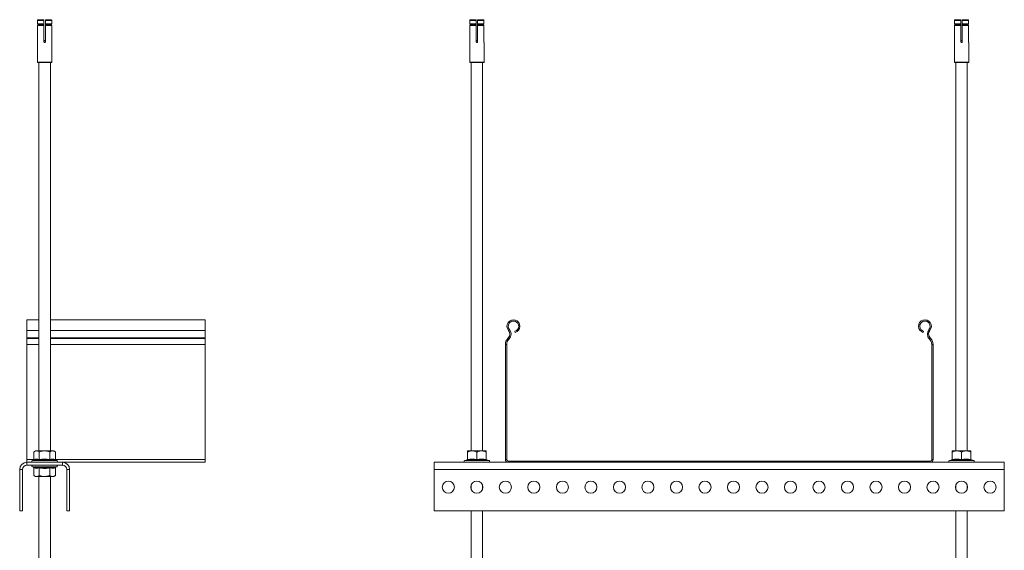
# Model space of a CAD drawing. Header units: millimetres. Extents: x 340 to 1157, y -232 to 1361.
# Tile 7 of 7: x 466 to 1157, y 988 to 1361. Entities that reach past the tile are written whole.
import ezdxf

# ---------------------------------------------------------------- set-up
doc = ezdxf.new("R2010")
doc.units = ezdxf.units.MM

msp = doc.modelspace()

# ---------------------------------------------------------------- linework, layer by layer
at = {"color": 7, "linetype": 'Continuous', "lineweight": 15}
for p, q in [((483.48, 1360.14), (479.01, 1360.14)), ((479.01, 1360.14), (479.01, 1357.73)), ((479.01, 1357.73), (483.48, 1357.73)), ((479.01, 1356.55), (479.01, 1345.14)), ((483.48, 1356.55), (479.01, 1356.55)), ((483.48, 1357.63), (479.09, 1357.63)), ((479.09, 1356.64), (483.48, 1356.64)), ((479.28, 1357.39), (483.48, 1357.39)), ((479.28, 1356.89), (479.28, 1357.39)), ((479.28, 1356.89), (483.48, 1356.89)), ((479.51, 1360.64), (483.48, 1360.64)), ((483.48, 1357.73), (483.48, 1360.14)), ((483.48, 1357.39), (483.48, 1356.89)), ((483.48, 1345.14), (483.48, 1356.55)), ((484.48, 1360.64), (488.45, 1360.64)), ((488.96, 1360.14), (484.48, 1360.14)), ((484.48, 1360.14), (484.48, 1357.73)), ((484.48, 1357.73), (488.96, 1357.73)), ((488.88, 1357.63), (484.48, 1357.63)), ((484.48, 1357.39), (488.68, 1357.39)), ((484.48, 1356.89), (484.48, 1357.39)), ((484.48, 1356.89), (488.68, 1356.89)), ((484.48, 1356.64), (488.88, 1356.64)), ((488.96, 1356.55), (484.48, 1356.55)), ((484.48, 1356.55), (484.48, 1345.14)), ((488.68, 1357.39), (488.68, 1356.89)), ((488.96, 1357.73), (488.96, 1360.14)), ((488.96, 1345.14), (488.96, 1356.55)), ((786.7, 1360.14), (782.22, 1360.14)), ((782.22, 1360.14), (782.22, 1357.73)), ((782.22, 1357.73), (786.7, 1357.73)), ((782.22, 1356.55), (782.22, 1345.14)), ((786.7, 1356.55), (782.22, 1356.55)), ((786.7, 1357.63), (782.3, 1357.63)), ((782.3, 1356.64), (786.7, 1356.64)), ((782.5, 1357.39), (786.7, 1357.39)), ((782.5, 1356.89), (782.5, 1357.39)), ((782.5, 1356.89), (786.7, 1356.89)), ((782.73, 1360.64), (786.7, 1360.64)), ((786.7, 1357.73), (786.7, 1360.14)), ((786.7, 1357.39), (786.7, 1356.89)), ((786.7, 1345.14), (786.7, 1356.55)), ((787.7, 1360.64), (791.67, 1360.64)), ((792.17, 1360.14), (787.7, 1360.14)), ((787.7, 1360.14), (787.7, 1357.73)), ((787.7, 1357.73), (792.17, 1357.73)), ((792.09, 1357.63), (787.7, 1357.63)), ((787.7, 1357.39), (791.9, 1357.39)), ((787.7, 1356.89), (787.7, 1357.39)), ((787.7, 1356.89), (791.9, 1356.89)), ((787.7, 1356.64), (792.09, 1356.64)), ((792.17, 1356.55), (787.7, 1356.55)), ((787.7, 1356.55), (787.7, 1345.14)), ((791.9, 1357.39), (791.9, 1356.89)), ((792.17, 1357.73), (792.17, 1360.14)), ((792.17, 1345.14), (792.17, 1356.55)), ((1126.7, 1360.14), (1122.22, 1360.14)), ((1122.22, 1360.14), (1122.22, 1357.73)), ((1122.22, 1357.73), (1126.7, 1357.73)), ((1122.22, 1356.55), (1122.22, 1345.14)), ((1126.7, 1356.55), (1122.22, 1356.55)), ((1126.7, 1357.63), (1122.3, 1357.63)), ((1122.3, 1356.64), (1126.7, 1356.64)), ((1122.5, 1357.39), (1126.7, 1357.39)), ((1122.5, 1356.89), (1122.5, 1357.39)), ((1122.5, 1356.89), (1126.7, 1356.89)), ((1122.73, 1360.64), (1126.7, 1360.64)), ((1126.7, 1357.73), (1126.7, 1360.14)), ((1126.7, 1357.39), (1126.7, 1356.89)), ((1126.7, 1345.14), (1126.7, 1356.55)), ((1127.7, 1360.64), (1131.67, 1360.64)), ((1132.17, 1360.14), (1127.7, 1360.14)), ((1127.7, 1360.14), (1127.7, 1357.73)), ((1127.7, 1357.73), (1132.17, 1357.73)), ((1132.09, 1357.63), (1127.7, 1357.63)), ((1127.7, 1357.39), (1131.9, 1357.39)), ((1127.7, 1356.89), (1127.7, 1357.39)), ((1127.7, 1356.89), (1131.9, 1356.89)), ((1127.7, 1356.64), (1132.09, 1356.64)), ((1132.17, 1356.55), (1127.7, 1356.55)), ((1127.7, 1356.55), (1127.7, 1345.14)), ((1131.9, 1357.39), (1131.9, 1356.89)), ((1132.17, 1357.73), (1132.17, 1360.14)), ((1132.17, 1345.14), (1132.17, 1356.55)), ((478.98, 1344.64), (478.98, 1330.74)), ((483.48, 1346.14), (484.48, 1346.14)), ((488.98, 1330.74), (488.98, 1344.64)), ((782.2, 1344.64), (782.2, 1330.74)), ((786.7, 1346.14), (787.7, 1346.14)), ((792.2, 1330.74), (792.2, 1344.64)), ((1122.2, 1344.64), (1122.2, 1330.74)), ((1126.7, 1346.14), (1127.7, 1346.14)), ((1132.2, 1330.74), (1132.2, 1344.64)), ((483.98, 1330.64), (479.08, 1330.64)), ((479.98, 1330.64), (479.98, 1058.14)), ((488.88, 1330.64), (483.98, 1330.64)), ((487.98, 1058.14), (487.98, 1330.64)), ((792.1, 1330.64), (782.3, 1330.64)), ((783.2, 1330.64), (783.2, 1058.14)), ((791.2, 1058.14), (791.2, 1330.64)), ((1132.1, 1330.64), (1122.3, 1330.64)), ((1123.2, 1330.64), (1123.2, 1058.14)), ((1131.2, 1058.14), (1131.2, 1330.64)), ((479.98, 1150.14), (471.48, 1150.14)), ((471.48, 1142.68), (471.48, 1150.14)), ((596.48, 1150.14), (487.98, 1150.14)), ((596.48, 1142.68), (596.48, 1150.14)), ((471.48, 1137.37), (471.48, 1142.68)), ((596.48, 1137.37), (596.48, 1142.68)), ((809.37, 1142.68), (810.06, 1143.26)), ((814.05, 1141.19), (813.82, 1142.06)), ((1100.58, 1142.06), (1100.34, 1141.19)), ((1105.02, 1142.68), (1104.33, 1143.26)), ((471.48, 1137.01), (471.48, 1137.37)), ((471.48, 1132.88), (471.48, 1137.01)), ((471.48, 1052.04), (471.48, 1132.88)), ((596.48, 1137.01), (596.48, 1137.37)), ((596.48, 1132.88), (596.48, 1137.01)), ((596.48, 1052.04), (596.48, 1132.88)), ((808.1, 1132.88), (807.2, 1132.88)), ((807.2, 1132.88), (807.2, 1052.04)), ((808.1, 1132.88), (808.1, 1052.04)), ((809.19, 1137.37), (808.85, 1137.01)), ((808.85, 1137.01), (809.5, 1136.39)), ((809.84, 1136.75), (809.19, 1137.37)), ((809.84, 1136.75), (809.5, 1136.39)), ((1105.2, 1137.37), (1104.55, 1136.75)), ((1104.89, 1136.39), (1104.55, 1136.75)), ((1104.89, 1136.39), (1105.55, 1137.01)), ((1105.55, 1137.01), (1105.2, 1137.37)), ((1107.2, 1132.88), (1106.3, 1132.88)), ((1106.3, 1052.04), (1106.3, 1132.88)), ((1107.2, 1052.04), (1107.2, 1132.88)), ((477.48, 1058.14), (476.48, 1057.34)), ((476.48, 1052.07), (476.48, 1057.34)), ((478.35, 1058.14), (477.48, 1058.14)), ((483.98, 1058.14), (478.35, 1058.14)), ((480.23, 1052.07), (480.23, 1057.34)), ((483.98, 1058.14), (489.61, 1058.14)), ((487.73, 1052.07), (487.73, 1057.34)), ((490.48, 1058.14), (489.61, 1058.14)), ((491.49, 1057.34), (490.48, 1058.14)), ((491.49, 1052.07), (491.49, 1057.34)), ((783.95, 1058.14), (780.7, 1058.14)), ((780.7, 1052.07), (780.7, 1057.34)), ((790.45, 1058.14), (783.95, 1058.14)), ((787.2, 1052.07), (787.2, 1057.34)), ((793.7, 1058.14), (790.45, 1058.14)), ((793.7, 1052.07), (793.7, 1057.34)), ((1123.95, 1058.14), (1120.7, 1058.14)), ((1120.7, 1052.07), (1120.7, 1057.34)), ((1130.45, 1058.14), (1123.95, 1058.14)), ((1127.2, 1052.07), (1127.2, 1057.34)), ((1133.7, 1058.14), (1130.45, 1058.14)), ((1133.7, 1052.07), (1133.7, 1057.34)), ((471.48, 1050.14), (471.48, 1052.04)), ((471.48, 1050.14), (471.48, 1048.14)), ((496.48, 1050.14), (471.48, 1050.14)), ((476.09, 1051.57), (475.44, 1051.34)), ((492.52, 1051.34), (491.88, 1051.57)), ((596.48, 1050.14), (496.48, 1050.14)), ((496.48, 1048.14), (496.48, 1050.14)), ((596.48, 1050.14), (596.48, 1052.04)), ((1157.2, 1050.14), (757.2, 1050.14)), ((757.2, 1050.14), (757.2, 1045.14)), ((780.36, 1051.96), (778.65, 1051.34)), ((794.02, 1051.9), (794.02, 1051.92)), ((795.74, 1051.34), (794.04, 1051.96)), ((807.2, 1052.04), (808.1, 1052.04)), ((809.1, 1051.04), (809.1, 1050.14)), ((809.1, 1051.04), (1105.3, 1051.04)), ((809.1, 1050.14), (1105.3, 1050.14)), ((1105.3, 1050.14), (1105.3, 1051.04)), ((1106.3, 1052.04), (1107.2, 1052.04)), ((1120.36, 1051.96), (1118.65, 1051.34)), ((1134.02, 1051.9), (1134.02, 1051.92)), ((1135.74, 1051.34), (1134.04, 1051.96)), ((1157.2, 1050.14), (1157.2, 1045.14)), ((466.48, 1045.14), (466.48, 1016.14)), ((468.48, 1045.14), (466.48, 1045.14)), ((468.48, 1045.14), (468.48, 1016.14)), ((496.48, 1048.14), (471.48, 1048.14)), ((475.44, 1046.94), (476.09, 1046.7)), ((476.48, 1046.2), (476.48, 1040.94)), ((480.23, 1046.2), (480.23, 1040.94)), ((487.73, 1046.2), (487.73, 1040.94)), ((491.49, 1046.2), (491.49, 1040.94)), ((491.88, 1046.7), (492.52, 1046.94)), ((501.48, 1045.14), (499.48, 1045.14)), ((499.48, 1016.14), (499.48, 1045.14)), ((501.48, 1016.14), (501.48, 1045.14)), ((1157.2, 1045.14), (757.2, 1045.14)), ((757.2, 1045.14), (757.2, 1016.14)), ((1157.2, 1045.14), (1157.2, 1016.14)), ((476.48, 1040.94), (477.48, 1040.14)), ((477.48, 1040.14), (478.35, 1040.14)), ((483.98, 1040.14), (478.35, 1040.14)), ((479.98, 1040.14), (479.98, 658.14)), ((483.98, 1040.14), (489.61, 1040.14)), ((487.98, 658.14), (487.98, 1040.14)), ((489.61, 1040.14), (490.48, 1040.14)), ((490.48, 1040.14), (491.49, 1040.94)), ((783.2, 1034.07), (783.2, 1031.2)), ((791.2, 1031.2), (791.2, 1034.07)), ((1123.2, 1034.07), (1123.2, 1031.2)), ((1131.2, 1031.2), (1131.2, 1034.07)), ((468.48, 1016.14), (466.48, 1016.14)), ((501.48, 1016.14), (499.48, 1016.14)), ((1157.2, 1016.14), (757.2, 1016.14)), ((783.2, 1016.14), (783.2, 658.14)), ((791.2, 658.14), (791.2, 1016.14)), ((1123.2, 1016.14), (1123.2, 658.14)), ((1131.2, 658.14), (1131.2, 1016.14))]:
    msp.add_line(p, q, dxfattribs=at)
at = {"color": 8, "linetype": 'Continuous', "lineweight": 15}
for p, q in [((484.48, 1345.92), (483.48, 1345.92)), ((787.7, 1345.92), (786.7, 1345.92)), ((1127.7, 1345.92), (1126.7, 1345.92)), ((478.98, 1330.74), (483.98, 1330.74)), ((483.98, 1330.74), (488.98, 1330.74)), ((782.2, 1330.74), (792.2, 1330.74)), ((1122.2, 1330.74), (1132.2, 1330.74)), ((479.98, 1142.68), (471.48, 1142.68)), ((596.48, 1142.68), (487.98, 1142.68)), ((479.98, 1137.37), (471.48, 1137.37)), ((479.98, 1137.01), (471.48, 1137.01)), ((479.98, 1132.88), (471.48, 1132.88)), ((596.48, 1137.37), (487.98, 1137.37)), ((596.48, 1137.01), (487.98, 1137.01)), ((596.48, 1132.88), (487.98, 1132.88)), ((476.47, 1052.04), (471.48, 1052.04)), ((475.44, 1051.34), (483.98, 1051.34)), ((483.98, 1051.34), (492.52, 1051.34)), ((596.48, 1052.04), (491.49, 1052.04)), ((778.65, 1051.34), (795.74, 1051.34)), ((1118.65, 1051.34), (1135.74, 1051.34)), ((483.98, 1046.94), (475.44, 1046.94)), ((492.52, 1046.94), (483.98, 1046.94))]:
    msp.add_line(p, q, dxfattribs=at)
at = {"color": 7, "linetype": 'Continuous', "lineweight": 15}
for centre in [(767.2, 1032.64), (787.2, 1032.64), (807.2, 1032.64), (827.2, 1032.64), (847.2, 1032.64), (867.2, 1032.64), (887.2, 1032.64), (907.2, 1032.64), (927.2, 1032.64), (947.2, 1032.64), (967.2, 1032.64), (987.2, 1032.64), (1007.2, 1032.64), (1027.2, 1032.64), (1047.2, 1032.64), (1067.2, 1032.64), (1087.2, 1032.64), (1107.2, 1032.64), (1127.2, 1032.64), (1147.2, 1032.64)]:
    msp.add_circle(centre, 4.25, dxfattribs=at)
for centre, radius, start, end in [((479.08, 1330.74), 0.1, 180, 270), ((488.88, 1330.74), 0.1, 270, 0), ((782.3, 1330.74), 0.1, 180, 270), ((792.1, 1330.74), 0.1, 270, 0), ((1122.3, 1330.74), 0.1, 180, 270), ((1132.1, 1330.74), 0.1, 270, 0), ((812.87, 1145.59), 4.55, 285, 219.68246), ((812.87, 1145.59), 3.65, 285, 219.68246), ((1101.52, 1145.59), 4.55, 320.31754, 255), ((1101.52, 1145.59), 3.65, 320.31754, 255), ((806.29, 1140.13), 4, 316.4642, 39.68246), ((806.29, 1140.13), 4.9, 316.4642, 39.68246), ((1108.1, 1140.13), 4.9, 140.31754, 223.5358), ((1108.1, 1140.13), 4, 140.31754, 223.5358), ((813.2, 1132.88), 6, 136.4642, 180), ((813.2, 1132.88), 5.1, 136.4642, 180), ((1101.2, 1132.88), 5.1, 0, 43.5358), ((1101.2, 1132.88), 6, 0, 43.5358), ((471.48, 1045.14), 5, 90, 180), ((475.65, 1050.76), 0.619, 110, 270), ((492.31, 1050.76), 0.619, 270, 70), ((496.48, 1045.14), 5, 0, 90), ((778.87, 1050.76), 0.619, 110, 270), ((780.22, 1052.41), 0.48, 287.66886, 353.34124), ((794.18, 1052.41), 0.48, 186.63142, 252.89806), ((795.53, 1050.76), 0.619, 270, 70), ((809.1, 1052.04), 1.9, 180, 270), ((809.1, 1052.04), 1, 180, 270), ((1105.3, 1052.04), 1, 270, 0), ((1105.3, 1052.04), 1.9, 270, 0), ((1118.87, 1050.76), 0.619, 110, 270), ((1120.22, 1052.41), 0.48, 287.66886, 353.34124), ((1134.18, 1052.41), 0.48, 186.6287, 252.91078), ((1135.53, 1050.76), 0.619, 270, 70), ((471.48, 1045.14), 3, 90, 180), ((475.65, 1047.52), 0.619, 90, 250), ((492.31, 1047.52), 0.619, 290, 90), ((496.48, 1045.14), 3, 0, 90)]:
    msp.add_arc(centre, radius, start, end, dxfattribs=at)
for points, knots in [([(479.01, 1360.14), (479.01, 1360.19), (479.02, 1360.31), (479.11, 1360.45), (479.24, 1360.57), (479.38, 1360.63), (479.47, 1360.64), (479.51, 1360.64)], [0, 0, 0, 0, 0.213192, 0.426507, 0.640191, 0.854939, 1, 1, 1, 1]), ([(479.09, 1357.63), (479.08, 1357.64), (479.05, 1357.64), (479.03, 1357.67), (479.01, 1357.7), (479.01, 1357.72), (479.01, 1357.73)], [0, 0, 0, 0, 0.250296, 0.500575, 0.749841, 1, 1, 1, 1]), ([(479.01, 1356.55), (479.01, 1356.56), (479.01, 1356.58), (479.03, 1356.61), (479.05, 1356.63), (479.07, 1356.64), (479.09, 1356.64)], [0, 0, 0, 0, 0.247433, 0.494994, 0.742866, 1, 1, 1, 1]), ([(479.28, 1357.39), (479.28, 1357.41), (479.28, 1357.45), (479.26, 1357.51), (479.21, 1357.57), (479.15, 1357.61), (479.1, 1357.63), (479.09, 1357.63)], [0, 0, 0, 0, 0.1794443, 0.3319959, 0.5805313, 0.8290021, 1, 1, 1, 1]), ([(479.09, 1356.64), (479.09, 1356.64), (479.12, 1356.65), (479.17, 1356.67), (479.23, 1356.72), (479.27, 1356.79), (479.28, 1356.84), (479.28, 1356.88), (479.28, 1356.89)], [0, 0, 0, 0, 0.009835, 0.260552, 0.510794, 0.66835, 0.915444, 1, 1, 1, 1]), ([(483.48, 1360.64), (483.48, 1360.63), (483.48, 1360.62), (483.48, 1360.53), (483.48, 1360.41), (483.48, 1360.27), (483.48, 1360.17), (483.48, 1360.14)], [0, 0, 0, 0, 0.216269, 0.432555, 0.648145, 0.862524, 1, 1, 1, 1]), ([(483.48, 1357.73), (483.48, 1357.72), (483.48, 1357.7), (483.48, 1357.67), (483.48, 1357.64), (483.48, 1357.64), (483.48, 1357.63)], [0, 0, 0, 0, 0.247384, 0.494933, 0.74325, 1, 1, 1, 1]), ([(483.48, 1357.63), (483.48, 1357.63), (483.48, 1357.63), (483.48, 1357.6), (483.48, 1357.55), (483.48, 1357.49), (483.48, 1357.43), (483.48, 1357.4), (483.48, 1357.39)], [0, 0, 0, 0, 0.009921, 0.260636, 0.510928, 0.668333, 0.915449, 1, 1, 1, 1]), ([(483.48, 1356.89), (483.48, 1356.87), (483.48, 1356.83), (483.48, 1356.77), (483.48, 1356.71), (483.48, 1356.66), (483.48, 1356.65), (483.48, 1356.64)], [0, 0, 0, 0, 0.179424, 0.331998, 0.58047, 0.828928, 1, 1, 1, 1]), ([(483.48, 1356.64), (483.48, 1356.64), (483.48, 1356.63), (483.48, 1356.61), (483.48, 1356.58), (483.48, 1356.56), (483.48, 1356.55)], [0, 0, 0, 0, 0.250125, 0.500437, 0.749845, 1, 1, 1, 1]), ([(484.48, 1360.14), (484.48, 1360.19), (484.48, 1360.31), (484.48, 1360.45), (484.48, 1360.57), (484.48, 1360.63), (484.48, 1360.64), (484.48, 1360.64)], [0, 0, 0, 0, 0.213173, 0.426475, 0.640174, 0.85491, 1, 1, 1, 1]), ([(484.48, 1357.63), (484.48, 1357.64), (484.48, 1357.64), (484.48, 1357.67), (484.48, 1357.7), (484.48, 1357.72), (484.48, 1357.73)], [0, 0, 0, 0, 0.250125, 0.500437, 0.749845, 1, 1, 1, 1]), ([(484.48, 1357.39), (484.48, 1357.41), (484.48, 1357.45), (484.48, 1357.51), (484.48, 1357.57), (484.48, 1357.61), (484.48, 1357.63), (484.48, 1357.63)], [0, 0, 0, 0, 0.179424, 0.331998, 0.58047, 0.828928, 1, 1, 1, 1]), ([(484.48, 1356.64), (484.48, 1356.64), (484.48, 1356.65), (484.48, 1356.67), (484.48, 1356.72), (484.48, 1356.79), (484.48, 1356.84), (484.48, 1356.88), (484.48, 1356.89)], [0, 0, 0, 0, 0.009921, 0.260628, 0.510794, 0.668343, 0.915452, 1, 1, 1, 1]), ([(484.48, 1356.55), (484.48, 1356.56), (484.48, 1356.58), (484.48, 1356.61), (484.48, 1356.63), (484.48, 1356.64), (484.48, 1356.64)], [0, 0, 0, 0, 0.247415, 0.494995, 0.743051, 1, 1, 1, 1]), ([(488.45, 1360.64), (488.51, 1360.63), (488.62, 1360.62), (488.78, 1360.53), (488.89, 1360.41), (488.95, 1360.27), (488.95, 1360.17), (488.96, 1360.14)], [0, 0, 0, 0, 0.216274, 0.432531, 0.648152, 0.862521, 1, 1, 1, 1]), ([(488.88, 1357.63), (488.87, 1357.63), (488.85, 1357.62), (488.8, 1357.6), (488.74, 1357.56), (488.7, 1357.48), (488.68, 1357.42), (488.68, 1357.39), (488.68, 1357.39)], [0, 0, 0, 0, 0.055865, 0.214565, 0.463532, 0.712596, 0.960687, 1, 1, 1, 1]), ([(488.68, 1356.89), (488.68, 1356.87), (488.68, 1356.83), (488.71, 1356.76), (488.76, 1356.7), (488.81, 1356.66), (488.85, 1356.65), (488.88, 1356.64)], [0, 0, 0, 0, 0.138015, 0.384805, 0.632011, 0.785942, 1, 1, 1, 1]), ([(488.96, 1357.73), (488.96, 1357.72), (488.95, 1357.7), (488.94, 1357.67), (488.91, 1357.64), (488.89, 1357.64), (488.88, 1357.63)], [0, 0, 0, 0, 0.247374, 0.494913, 0.743056, 1, 1, 1, 1]), ([(488.88, 1356.64), (488.89, 1356.64), (488.91, 1356.63), (488.94, 1356.61), (488.95, 1356.58), (488.96, 1356.56), (488.96, 1356.55)], [0, 0, 0, 0, 0.250143, 0.500472, 0.74979, 1, 1, 1, 1]), ([(782.22, 1360.14), (782.23, 1360.19), (782.24, 1360.31), (782.33, 1360.45), (782.45, 1360.57), (782.59, 1360.63), (782.69, 1360.64), (782.73, 1360.64)], [0, 0, 0, 0, 0.213198, 0.426512, 0.640224, 0.854901, 1, 1, 1, 1]), ([(782.3, 1357.63), (782.29, 1357.64), (782.27, 1357.64), (782.24, 1357.67), (782.23, 1357.7), (782.22, 1357.72), (782.22, 1357.73)], [0, 0, 0, 0, 0.250077, 0.500673, 0.749818, 1, 1, 1, 1]), ([(782.22, 1356.55), (782.22, 1356.56), (782.23, 1356.58), (782.24, 1356.61), (782.27, 1356.63), (782.29, 1356.64), (782.3, 1356.64)], [0, 0, 0, 0, 0.247451, 0.494994, 0.742682, 1, 1, 1, 1]), ([(782.5, 1357.39), (782.5, 1357.4), (782.5, 1357.45), (782.47, 1357.51), (782.42, 1357.57), (782.36, 1357.61), (782.32, 1357.62), (782.3, 1357.63)], [0, 0, 0, 0, 0.138038, 0.384659, 0.631892, 0.786084, 1, 1, 1, 1]), ([(782.3, 1356.64), (782.31, 1356.64), (782.33, 1356.65), (782.38, 1356.67), (782.44, 1356.72), (782.48, 1356.79), (782.5, 1356.85), (782.5, 1356.88), (782.5, 1356.89)], [0, 0, 0, 0, 0.055866, 0.214408, 0.463519, 0.712589, 0.960686, 1, 1, 1, 1]), ([(786.7, 1360.64), (786.7, 1360.63), (786.7, 1360.62), (786.7, 1360.53), (786.7, 1360.41), (786.7, 1360.27), (786.7, 1360.17), (786.7, 1360.14)], [0, 0, 0, 0, 0.216238, 0.432529, 0.64815, 0.86252, 1, 1, 1, 1]), ([(786.7, 1357.73), (786.7, 1357.72), (786.7, 1357.7), (786.7, 1357.67), (786.7, 1357.64), (786.7, 1357.64), (786.7, 1357.63)], [0, 0, 0, 0, 0.247402, 0.494932, 0.743066, 1, 1, 1, 1]), ([(786.7, 1357.63), (786.7, 1357.63), (786.7, 1357.63), (786.7, 1357.6), (786.7, 1357.55), (786.7, 1357.49), (786.7, 1357.43), (786.7, 1357.4), (786.7, 1357.39)], [0, 0, 0, 0, 0.0098353, 0.2605605, 0.5109278, 0.6683392, 0.9154411, 1, 1, 1, 1]), ([(786.7, 1356.89), (786.7, 1356.87), (786.7, 1356.83), (786.7, 1356.77), (786.7, 1356.71), (786.7, 1356.66), (786.7, 1356.65), (786.7, 1356.64)], [0, 0, 0, 0, 0.1794443, 0.3319959, 0.5805313, 0.8290021, 1, 1, 1, 1]), ([(786.7, 1356.64), (786.7, 1356.64), (786.7, 1356.63), (786.7, 1356.61), (786.7, 1356.58), (786.7, 1356.56), (786.7, 1356.55)], [0, 0, 0, 0, 0.250296, 0.500575, 0.749841, 1, 1, 1, 1]), ([(787.7, 1360.14), (787.7, 1360.19), (787.7, 1360.31), (787.7, 1360.45), (787.7, 1360.57), (787.7, 1360.63), (787.7, 1360.64), (787.7, 1360.64)], [0, 0, 0, 0, 0.213192, 0.426507, 0.640191, 0.854939, 1, 1, 1, 1]), ([(787.7, 1357.63), (787.7, 1357.64), (787.7, 1357.64), (787.7, 1357.67), (787.7, 1357.7), (787.7, 1357.72), (787.7, 1357.73)], [0, 0, 0, 0, 0.250296, 0.500575, 0.749841, 1, 1, 1, 1]), ([(787.7, 1357.39), (787.7, 1357.41), (787.7, 1357.45), (787.7, 1357.51), (787.7, 1357.57), (787.7, 1357.61), (787.7, 1357.63), (787.7, 1357.63)], [0, 0, 0, 0, 0.1794443, 0.3319959, 0.5805313, 0.8290021, 1, 1, 1, 1]), ([(787.7, 1356.64), (787.7, 1356.64), (787.7, 1356.65), (787.7, 1356.67), (787.7, 1356.72), (787.7, 1356.79), (787.7, 1356.84), (787.7, 1356.88), (787.7, 1356.89)], [0, 0, 0, 0, 0.009835, 0.260552, 0.510794, 0.66835, 0.915444, 1, 1, 1, 1]), ([(787.7, 1356.55), (787.7, 1356.56), (787.7, 1356.58), (787.7, 1356.61), (787.7, 1356.63), (787.7, 1356.64), (787.7, 1356.64)], [0, 0, 0, 0, 0.247433, 0.494994, 0.742866, 1, 1, 1, 1]), ([(791.67, 1360.64), (791.73, 1360.63), (791.84, 1360.62), (791.99, 1360.53), (792.1, 1360.41), (792.16, 1360.27), (792.17, 1360.17), (792.17, 1360.14)], [0, 0, 0, 0, 0.216269, 0.432555, 0.648145, 0.862524, 1, 1, 1, 1]), ([(792.09, 1357.63), (792.09, 1357.63), (792.06, 1357.63), (792.01, 1357.6), (791.95, 1357.55), (791.91, 1357.49), (791.9, 1357.43), (791.9, 1357.4), (791.9, 1357.39)], [0, 0, 0, 0, 0.00975, 0.260485, 0.510928, 0.668345, 0.915433, 1, 1, 1, 1]), ([(791.9, 1356.89), (791.9, 1356.87), (791.9, 1356.83), (791.92, 1356.77), (791.97, 1356.71), (792.03, 1356.66), (792.07, 1356.65), (792.09, 1356.64)], [0, 0, 0, 0, 0.179464, 0.331994, 0.580593, 0.829077, 1, 1, 1, 1]), ([(792.17, 1357.73), (792.17, 1357.72), (792.17, 1357.7), (792.15, 1357.67), (792.13, 1357.64), (792.1, 1357.64), (792.09, 1357.63)], [0, 0, 0, 0, 0.24742, 0.4949307, 0.7428814, 1, 1, 1, 1]), ([(792.09, 1356.64), (792.1, 1356.64), (792.13, 1356.63), (792.15, 1356.61), (792.17, 1356.58), (792.17, 1356.56), (792.17, 1356.55)], [0, 0, 0, 0, 0.250077, 0.500673, 0.749818, 1, 1, 1, 1]), ([(1122.22, 1360.14), (1122.23, 1360.19), (1122.24, 1360.31), (1122.32, 1360.45), (1122.45, 1360.57), (1122.59, 1360.63), (1122.69, 1360.64), (1122.73, 1360.64)], [0, 0, 0, 0, 0.213189, 0.426507, 0.640223, 0.854974, 1, 1, 1, 1]), ([(1122.3, 1357.63), (1122.29, 1357.64), (1122.27, 1357.64), (1122.24, 1357.67), (1122.23, 1357.7), (1122.22, 1357.72), (1122.22, 1357.73)], [0, 0, 0, 0, 0.250125, 0.500437, 0.749845, 1, 1, 1, 1]), ([(1122.22, 1356.55), (1122.22, 1356.56), (1122.23, 1356.58), (1122.24, 1356.61), (1122.27, 1356.63), (1122.29, 1356.64), (1122.3, 1356.64)], [0, 0, 0, 0, 0.247415, 0.494995, 0.743051, 1, 1, 1, 1]), ([(1122.5, 1357.39), (1122.5, 1357.4), (1122.5, 1357.45), (1122.47, 1357.51), (1122.42, 1357.57), (1122.36, 1357.61), (1122.32, 1357.62), (1122.3, 1357.63)], [0, 0, 0, 0, 0.138013, 0.384679, 0.631895, 0.785933, 1, 1, 1, 1]), ([(1122.3, 1356.64), (1122.31, 1356.64), (1122.33, 1356.65), (1122.38, 1356.67), (1122.44, 1356.72), (1122.48, 1356.79), (1122.5, 1356.85), (1122.5, 1356.88), (1122.5, 1356.89)], [0, 0, 0, 0, 0.055865, 0.214565, 0.463532, 0.712596, 0.960687, 1, 1, 1, 1]), ([(1126.7, 1360.64), (1126.7, 1360.63), (1126.7, 1360.62), (1126.7, 1360.53), (1126.7, 1360.41), (1126.7, 1360.27), (1126.7, 1360.17), (1126.7, 1360.14)], [0, 0, 0, 0, 0.216238, 0.432529, 0.64815, 0.86252, 1, 1, 1, 1]), ([(1126.7, 1357.73), (1126.7, 1357.72), (1126.7, 1357.7), (1126.7, 1357.67), (1126.7, 1357.64), (1126.7, 1357.64), (1126.7, 1357.63)], [0, 0, 0, 0, 0.247402, 0.494932, 0.743066, 1, 1, 1, 1]), ([(1126.7, 1357.63), (1126.7, 1357.63), (1126.7, 1357.63), (1126.7, 1357.6), (1126.7, 1357.55), (1126.7, 1357.49), (1126.7, 1357.43), (1126.7, 1357.4), (1126.7, 1357.39)], [0, 0, 0, 0, 0.0098353, 0.2605605, 0.5109278, 0.6683392, 0.9154411, 1, 1, 1, 1]), ([(1126.7, 1356.89), (1126.7, 1356.87), (1126.7, 1356.83), (1126.7, 1356.77), (1126.7, 1356.71), (1126.7, 1356.66), (1126.7, 1356.65), (1126.7, 1356.64)], [0, 0, 0, 0, 0.1794443, 0.3319959, 0.5805313, 0.8290021, 1, 1, 1, 1]), ([(1126.7, 1356.64), (1126.7, 1356.64), (1126.7, 1356.63), (1126.7, 1356.61), (1126.7, 1356.58), (1126.7, 1356.56), (1126.7, 1356.55)], [0, 0, 0, 0, 0.250296, 0.500575, 0.749841, 1, 1, 1, 1]), ([(1127.7, 1360.14), (1127.7, 1360.19), (1127.7, 1360.31), (1127.7, 1360.45), (1127.7, 1360.57), (1127.7, 1360.63), (1127.7, 1360.64), (1127.7, 1360.64)], [0, 0, 0, 0, 0.213192, 0.426507, 0.640191, 0.854939, 1, 1, 1, 1]), ([(1127.7, 1357.63), (1127.7, 1357.64), (1127.7, 1357.64), (1127.7, 1357.67), (1127.7, 1357.7), (1127.7, 1357.72), (1127.7, 1357.73)], [0, 0, 0, 0, 0.250296, 0.500575, 0.749841, 1, 1, 1, 1]), ([(1127.7, 1357.39), (1127.7, 1357.41), (1127.7, 1357.45), (1127.7, 1357.51), (1127.7, 1357.57), (1127.7, 1357.61), (1127.7, 1357.63), (1127.7, 1357.63)], [0, 0, 0, 0, 0.1794443, 0.3319959, 0.5805313, 0.8290021, 1, 1, 1, 1]), ([(1127.7, 1356.64), (1127.7, 1356.64), (1127.7, 1356.65), (1127.7, 1356.67), (1127.7, 1356.72), (1127.7, 1356.79), (1127.7, 1356.84), (1127.7, 1356.88), (1127.7, 1356.89)], [0, 0, 0, 0, 0.009835, 0.260552, 0.510794, 0.66835, 0.915444, 1, 1, 1, 1]), ([(1127.7, 1356.55), (1127.7, 1356.56), (1127.7, 1356.58), (1127.7, 1356.61), (1127.7, 1356.63), (1127.7, 1356.64), (1127.7, 1356.64)], [0, 0, 0, 0, 0.247433, 0.494994, 0.742866, 1, 1, 1, 1]), ([(1131.67, 1360.64), (1131.73, 1360.63), (1131.84, 1360.62), (1131.99, 1360.53), (1132.1, 1360.41), (1132.16, 1360.27), (1132.17, 1360.17), (1132.17, 1360.14)], [0, 0, 0, 0, 0.216269, 0.432555, 0.648145, 0.862524, 1, 1, 1, 1]), ([(1132.09, 1357.63), (1132.09, 1357.63), (1132.06, 1357.63), (1132.01, 1357.6), (1131.95, 1357.55), (1131.91, 1357.49), (1131.9, 1357.43), (1131.9, 1357.4), (1131.9, 1357.39)], [0, 0, 0, 0, 0.009921, 0.260636, 0.510928, 0.668333, 0.915449, 1, 1, 1, 1]), ([(1131.9, 1356.89), (1131.9, 1356.87), (1131.9, 1356.83), (1131.92, 1356.77), (1131.97, 1356.71), (1132.03, 1356.66), (1132.07, 1356.65), (1132.09, 1356.64)], [0, 0, 0, 0, 0.179424, 0.331998, 0.58047, 0.828928, 1, 1, 1, 1]), ([(1132.17, 1357.73), (1132.17, 1357.72), (1132.17, 1357.7), (1132.15, 1357.67), (1132.13, 1357.64), (1132.1, 1357.64), (1132.09, 1357.63)], [0, 0, 0, 0, 0.247384, 0.494933, 0.74325, 1, 1, 1, 1]), ([(1132.09, 1356.64), (1132.1, 1356.64), (1132.13, 1356.63), (1132.15, 1356.61), (1132.17, 1356.58), (1132.17, 1356.56), (1132.17, 1356.55)], [0, 0, 0, 0, 0.250125, 0.500437, 0.749845, 1, 1, 1, 1]), ([(479.01, 1345.14), (479.01, 1345.1), (479.01, 1345.01), (479, 1344.87), (478.99, 1344.74), (478.98, 1344.65), (478.98, 1344.64), (478.98, 1344.64)], [0, 0, 0, 0, 0.144301, 0.357874, 0.572094, 0.787182, 1, 1, 1, 1]), ([(484.48, 1345.14), (484.48, 1345.08), (484.47, 1344.97), (484.38, 1344.82), (484.25, 1344.71), (484.1, 1344.64), (483.92, 1344.63), (483.76, 1344.68), (483.62, 1344.78), (483.52, 1344.92), (483.49, 1345.04), (483.48, 1345.12), (483.48, 1345.14)], [0, 0, 0, 0, 0.107015, 0.213988, 0.321313, 0.428885, 0.536063, 0.642873, 0.749864, 0.857348, 0.96482, 1, 1, 1, 1]), ([(488.98, 1344.64), (488.98, 1344.64), (488.98, 1344.64), (488.98, 1344.68), (488.97, 1344.78), (488.96, 1344.92), (488.96, 1345.04), (488.96, 1345.12), (488.96, 1345.14)], [0, 0, 0, 0, 0.072541, 0.2860385, 0.4999685, 0.7148029, 0.9296686, 1, 1, 1, 1]), ([(782.22, 1345.14), (782.22, 1345.08), (782.22, 1344.97), (782.21, 1344.82), (782.2, 1344.71), (782.2, 1344.64), (782.2, 1344.64), (782.2, 1344.64)], [0, 0, 0, 0, 0.214125, 0.428173, 0.642943, 0.858151, 1, 1, 1, 1]), ([(787.7, 1345.14), (787.69, 1345.1), (787.69, 1345.01), (787.63, 1344.87), (787.51, 1344.74), (787.36, 1344.66), (787.2, 1344.63), (787.03, 1344.66), (786.88, 1344.74), (786.77, 1344.87), (786.71, 1345.01), (786.7, 1345.1), (786.7, 1345.14)], [0, 0, 0, 0, 0.072149, 0.178934, 0.286067, 0.393576, 0.50091, 0.607795, 0.71462, 0.82193, 0.929479, 1, 1, 1, 1]), ([(792.17, 1345.14), (792.17, 1345.08), (792.17, 1344.97), (792.18, 1344.82), (792.19, 1344.71), (792.2, 1344.64), (792.2, 1344.63), (792.19, 1344.68), (792.18, 1344.78), (792.18, 1344.92), (792.17, 1345.04), (792.17, 1345.12), (792.17, 1345.14)], [0, 0, 0, 0, 0.1070146, 0.2139884, 0.3213108, 0.428885, 0.5360625, 0.6428731, 0.7498661, 0.8573482, 0.9648201, 1, 1, 1, 1]), ([(1122.22, 1345.14), (1122.22, 1345.08), (1122.22, 1344.97), (1122.21, 1344.82), (1122.2, 1344.71), (1122.2, 1344.64), (1122.2, 1344.64), (1122.2, 1344.64)], [0, 0, 0, 0, 0.214126, 0.428173, 0.642944, 0.858151, 1, 1, 1, 1]), ([(1127.7, 1345.14), (1127.69, 1345.1), (1127.69, 1345.01), (1127.63, 1344.87), (1127.51, 1344.74), (1127.36, 1344.66), (1127.2, 1344.63), (1127.03, 1344.66), (1126.88, 1344.74), (1126.77, 1344.87), (1126.71, 1345.01), (1126.7, 1345.1), (1126.7, 1345.14)], [0, 0, 0, 0, 0.07215, 0.178936, 0.286045, 0.393589, 0.500924, 0.607773, 0.714631, 0.821917, 0.929482, 1, 1, 1, 1]), ([(1132.17, 1345.14), (1132.17, 1345.08), (1132.17, 1344.97), (1132.18, 1344.82), (1132.19, 1344.71), (1132.2, 1344.64), (1132.2, 1344.63), (1132.19, 1344.68), (1132.18, 1344.78), (1132.18, 1344.92), (1132.17, 1345.04), (1132.17, 1345.12), (1132.17, 1345.14)], [0, 0, 0, 0, 0.107015, 0.213988, 0.321313, 0.428885, 0.536063, 0.642873, 0.749864, 0.857348, 0.96482, 1, 1, 1, 1]), ([(478.35, 1058.14), (477.86, 1058.04), (477.21, 1057.91), (476.61, 1057.44), (476.48, 1057.34)], [0, 0, 0, 0, 0.769007, 1, 1, 1, 1]), ([(480.23, 1057.34), (479.97, 1057.53), (479.43, 1057.91), (478.79, 1058.12), (478.43, 1058.13), (478.35, 1058.14)], [0, 0, 0, 0, 0.434796, 0.879843, 1, 1, 1, 1]), ([(480.23, 1057.34), (480.55, 1057.46), (481.75, 1057.92), (483.03, 1058.05), (483.98, 1058.14)], [0, 0, 0, 0, 0.2639, 1, 1, 1, 1]), ([(483.98, 1058.14), (484.15, 1058.13), (485.34, 1058.11), (486.61, 1057.78), (487.65, 1057.37), (487.73, 1057.34)], [0, 0, 0, 0, 0.127943, 0.927361, 1, 1, 1, 1]), ([(489.61, 1058.14), (489.12, 1058.04), (488.47, 1057.91), (487.87, 1057.44), (487.73, 1057.34)], [0, 0, 0, 0, 0.769004, 1, 1, 1, 1]), ([(491.49, 1057.34), (491.22, 1057.53), (490.69, 1057.91), (490.05, 1058.12), (489.69, 1058.13), (489.61, 1058.14)], [0, 0, 0, 0, 0.434796, 0.879856, 1, 1, 1, 1]), ([(783.95, 1058.14), (783.09, 1058.04), (781.98, 1057.91), (780.94, 1057.44), (780.7, 1057.34)], [0, 0, 0, 0, 0.769007, 1, 1, 1, 1]), ([(780.7, 1057.34), (780.7, 1057.46), (780.7, 1057.92), (780.7, 1058.05), (780.7, 1058.14)], [0, 0, 0, 0, 0.2639, 1, 1, 1, 1]), ([(787.2, 1057.34), (786.74, 1057.53), (785.82, 1057.91), (784.71, 1058.12), (784.08, 1058.13), (783.95, 1058.14)], [0, 0, 0, 0, 0.434793, 0.879839, 1, 1, 1, 1]), ([(790.45, 1058.14), (789.59, 1058.04), (788.48, 1057.91), (787.44, 1057.44), (787.2, 1057.34)], [0, 0, 0, 0, 0.769007, 1, 1, 1, 1]), ([(793.7, 1057.34), (793.24, 1057.53), (792.32, 1057.91), (791.21, 1058.12), (790.58, 1058.13), (790.45, 1058.14)], [0, 0, 0, 0, 0.434796, 0.879856, 1, 1, 1, 1]), ([(793.7, 1057.34), (793.7, 1057.46), (793.7, 1057.92), (793.7, 1058.05), (793.7, 1058.14)], [0, 0, 0, 0, 0.2639, 1, 1, 1, 1]), ([(1123.95, 1058.14), (1123.09, 1058.04), (1121.98, 1057.91), (1120.94, 1057.44), (1120.7, 1057.34)], [0, 0, 0, 0, 0.769007, 1, 1, 1, 1]), ([(1120.7, 1057.34), (1120.7, 1057.46), (1120.7, 1057.92), (1120.7, 1058.05), (1120.7, 1058.14)], [0, 0, 0, 0, 0.2639, 1, 1, 1, 1]), ([(1127.2, 1057.34), (1126.74, 1057.53), (1125.82, 1057.91), (1124.71, 1058.12), (1124.08, 1058.13), (1123.95, 1058.14)], [0, 0, 0, 0, 0.434785, 0.879851, 1, 1, 1, 1]), ([(1130.45, 1058.14), (1129.59, 1058.04), (1128.48, 1057.91), (1127.44, 1057.44), (1127.2, 1057.34)], [0, 0, 0, 0, 0.769007, 1, 1, 1, 1]), ([(1133.7, 1057.34), (1133.24, 1057.53), (1132.32, 1057.91), (1131.21, 1058.12), (1130.58, 1058.13), (1130.45, 1058.14)], [0, 0, 0, 0, 0.434796, 0.879843, 1, 1, 1, 1]), ([(1133.7, 1057.34), (1133.7, 1057.46), (1133.7, 1057.92), (1133.7, 1058.05), (1133.7, 1058.14)], [0, 0, 0, 0, 0.2639, 1, 1, 1, 1]), ([(476.48, 1052.07), (476.47, 1052.02), (476.46, 1051.91), (476.37, 1051.77), (476.25, 1051.65), (476.14, 1051.59), (476.09, 1051.57), (476.09, 1051.57)], [0, 0, 0, 0, 0.236157, 0.471357, 0.732388, 0.993146, 1, 1, 1, 1]), ([(480.03, 1051.57), (479.88, 1051.63), (479.1, 1051.9), (477.78, 1052.09), (476.61, 1051.73), (476.09, 1051.57)], [0, 0, 0, 0, 0.120961, 0.606823, 1, 1, 1, 1]), ([(476.48, 1052.07), (477.09, 1052.24), (478.34, 1052.59), (479.59, 1052.25), (480.23, 1052.07)], [0, 0, 0, 0, 0.4921708, 1, 1, 1, 1]), ([(480.23, 1052.07), (480.23, 1052.02), (480.22, 1051.91), (480.18, 1051.77), (480.12, 1051.65), (480.06, 1051.59), (480.03, 1051.57), (480.03, 1051.57)], [0, 0, 0, 0, 0.236172, 0.471363, 0.732397, 0.99312, 1, 1, 1, 1]), ([(487.93, 1051.57), (487.61, 1051.63), (486.03, 1051.9), (483.37, 1052.09), (481.06, 1051.73), (480.03, 1051.57)], [0, 0, 0, 0, 0.120964, 0.606826, 1, 1, 1, 1]), ([(480.23, 1052.07), (481.46, 1052.24), (483.96, 1052.59), (486.46, 1052.25), (487.73, 1052.07)], [0, 0, 0, 0, 0.492172, 1, 1, 1, 1]), ([(487.73, 1052.07), (488.35, 1052.24), (489.6, 1052.59), (490.85, 1052.25), (491.49, 1052.07)], [0, 0, 0, 0, 0.49217, 1, 1, 1, 1]), ([(487.73, 1052.07), (487.74, 1052.02), (487.74, 1051.91), (487.79, 1051.77), (487.85, 1051.65), (487.9, 1051.59), (487.93, 1051.57), (487.93, 1051.57)], [0, 0, 0, 0, 0.236173, 0.471377, 0.732396, 0.99314, 1, 1, 1, 1]), ([(491.88, 1051.57), (491.72, 1051.63), (490.92, 1051.9), (489.57, 1052.09), (488.44, 1051.73), (487.93, 1051.57)], [0, 0, 0, 0, 0.120965, 0.606829, 1, 1, 1, 1]), ([(491.88, 1051.57), (491.88, 1051.57), (491.82, 1051.59), (491.71, 1051.65), (491.59, 1051.77), (491.5, 1051.91), (491.49, 1052.02), (491.49, 1052.07)], [0, 0, 0, 0, 0.006855, 0.267581, 0.528651, 0.763837, 1, 1, 1, 1]), ([(780.36, 1051.57), (780.36, 1051.57), (780.41, 1051.59), (780.5, 1051.65), (780.61, 1051.77), (780.68, 1051.91), (780.69, 1052.02), (780.7, 1052.07)], [0, 0, 0, 0, 0.00688, 0.267592, 0.52867, 0.763852, 1, 1, 1, 1]), ([(787.2, 1051.57), (786.93, 1051.63), (785.56, 1051.9), (783.26, 1052.09), (781.26, 1051.73), (780.36, 1051.57)], [0, 0, 0, 0, 0.120965, 0.606822, 1, 1, 1, 1]), ([(780.7, 1052.07), (781.76, 1052.24), (783.93, 1052.59), (786.1, 1052.25), (787.2, 1052.07)], [0, 0, 0, 0, 0.4921708, 1, 1, 1, 1]), ([(787.2, 1052.07), (788.26, 1052.24), (790.43, 1052.59), (792.6, 1052.25), (793.7, 1052.07)], [0, 0, 0, 0, 0.4921708, 1, 1, 1, 1]), ([(787.2, 1052.07), (787.2, 1052.02), (787.2, 1051.91), (787.2, 1051.77), (787.2, 1051.65), (787.2, 1051.59), (787.2, 1051.57), (787.2, 1051.57)], [0, 0, 0, 0, 0.236157, 0.471357, 0.732388, 0.993146, 1, 1, 1, 1]), ([(794.04, 1051.57), (793.76, 1051.63), (792.38, 1051.9), (790.07, 1052.09), (788.08, 1051.73), (787.2, 1051.57)], [0, 0, 0, 0, 0.120967, 0.606823, 1, 1, 1, 1]), ([(793.7, 1052.07), (793.7, 1052.02), (793.71, 1051.91), (793.79, 1051.77), (793.89, 1051.65), (793.99, 1051.59), (794.03, 1051.57), (794.04, 1051.57)], [0, 0, 0, 0, 0.236148, 0.47133, 0.732408, 0.99312, 1, 1, 1, 1]), ([(1120.36, 1051.57), (1120.36, 1051.57), (1120.41, 1051.59), (1120.5, 1051.65), (1120.61, 1051.77), (1120.68, 1051.91), (1120.69, 1052.02), (1120.7, 1052.07)], [0, 0, 0, 0, 0.00688, 0.267603, 0.528637, 0.763828, 1, 1, 1, 1]), ([(1127.2, 1051.57), (1126.93, 1051.63), (1125.56, 1051.9), (1123.26, 1052.09), (1121.26, 1051.73), (1120.36, 1051.57)], [0, 0, 0, 0, 0.120965, 0.606826, 1, 1, 1, 1]), ([(1120.7, 1052.07), (1121.76, 1052.24), (1123.93, 1052.59), (1126.1, 1052.25), (1127.2, 1052.07)], [0, 0, 0, 0, 0.492174, 1, 1, 1, 1]), ([(1127.2, 1052.07), (1128.26, 1052.24), (1130.43, 1052.59), (1132.6, 1052.25), (1133.7, 1052.07)], [0, 0, 0, 0, 0.4921708, 1, 1, 1, 1]), ([(1127.2, 1052.07), (1127.2, 1052.02), (1127.2, 1051.91), (1127.2, 1051.77), (1127.2, 1051.65), (1127.2, 1051.59), (1127.2, 1051.57), (1127.2, 1051.57)], [0, 0, 0, 0, 0.236157, 0.471357, 0.732388, 0.993146, 1, 1, 1, 1]), ([(1134.04, 1051.57), (1133.76, 1051.63), (1132.38, 1051.9), (1130.07, 1052.09), (1128.08, 1051.73), (1127.2, 1051.57)], [0, 0, 0, 0, 0.120961, 0.606823, 1, 1, 1, 1]), ([(1133.7, 1052.07), (1133.7, 1052.02), (1133.71, 1051.91), (1133.79, 1051.77), (1133.89, 1051.65), (1133.99, 1051.59), (1134.03, 1051.57), (1134.04, 1051.57)], [0, 0, 0, 0, 0.236172, 0.471363, 0.732397, 0.99312, 1, 1, 1, 1]), ([(476.09, 1046.7), (476.25, 1046.65), (477.05, 1046.37), (478.39, 1046.19), (479.53, 1046.54), (480.03, 1046.7)], [0, 0, 0, 0, 0.120965, 0.606829, 1, 1, 1, 1]), ([(476.09, 1046.7), (476.09, 1046.7), (476.14, 1046.68), (476.25, 1046.62), (476.37, 1046.51), (476.46, 1046.36), (476.47, 1046.25), (476.48, 1046.2)], [0, 0, 0, 0, 0.006854, 0.267605, 0.528638, 0.763841, 1, 1, 1, 1]), ([(480.23, 1046.2), (479.61, 1046.03), (478.36, 1045.69), (477.11, 1046.03), (476.48, 1046.2)], [0, 0, 0, 0, 0.4921708, 1, 1, 1, 1]), ([(480.03, 1046.7), (480.35, 1046.65), (481.93, 1046.37), (484.6, 1046.19), (486.9, 1046.54), (487.93, 1046.7)], [0, 0, 0, 0, 0.120964, 0.606826, 1, 1, 1, 1]), ([(480.23, 1046.2), (480.23, 1046.25), (480.22, 1046.36), (480.18, 1046.51), (480.12, 1046.62), (480.06, 1046.68), (480.03, 1046.7), (480.03, 1046.7)], [0, 0, 0, 0, 0.236174, 0.471368, 0.732404, 0.99312, 1, 1, 1, 1]), ([(487.73, 1046.2), (486.5, 1046.03), (484, 1045.69), (481.5, 1046.03), (480.23, 1046.2)], [0, 0, 0, 0, 0.492168, 1, 1, 1, 1]), ([(487.73, 1046.2), (487.74, 1046.25), (487.74, 1046.36), (487.79, 1046.51), (487.85, 1046.62), (487.9, 1046.68), (487.93, 1046.7), (487.93, 1046.7)], [0, 0, 0, 0, 0.236176, 0.471382, 0.732404, 0.99314, 1, 1, 1, 1]), ([(491.49, 1046.2), (490.87, 1046.03), (489.62, 1045.69), (488.37, 1046.03), (487.73, 1046.2)], [0, 0, 0, 0, 0.49217, 1, 1, 1, 1]), ([(487.93, 1046.7), (488.08, 1046.65), (488.86, 1046.37), (490.19, 1046.19), (491.35, 1046.54), (491.88, 1046.7)], [0, 0, 0, 0, 0.120961, 0.606823, 1, 1, 1, 1]), ([(491.49, 1046.2), (491.49, 1046.25), (491.5, 1046.36), (491.59, 1046.51), (491.71, 1046.62), (491.82, 1046.68), (491.88, 1046.7), (491.88, 1046.7)], [0, 0, 0, 0, 0.236166, 0.471354, 0.732427, 0.993145, 1, 1, 1, 1]), ([(476.48, 1040.94), (476.74, 1040.75), (477.27, 1040.36), (477.91, 1040.15), (478.28, 1040.14), (478.35, 1040.14)], [0, 0, 0, 0, 0.4347926, 0.8798521, 1, 1, 1, 1]), ([(478.35, 1040.14), (478.85, 1040.24), (479.49, 1040.37), (480.09, 1040.83), (480.23, 1040.94)], [0, 0, 0, 0, 0.769007, 1, 1, 1, 1]), ([(483.98, 1040.14), (483.82, 1040.14), (482.63, 1040.16), (481.36, 1040.5), (480.32, 1040.9), (480.23, 1040.94)], [0, 0, 0, 0, 0.127942, 0.927354, 1, 1, 1, 1]), ([(487.73, 1040.94), (487.42, 1040.82), (486.22, 1040.35), (484.93, 1040.23), (483.98, 1040.14)], [0, 0, 0, 0, 0.263893, 1, 1, 1, 1]), ([(487.73, 1040.94), (488, 1040.75), (488.53, 1040.36), (489.17, 1040.15), (489.53, 1040.14), (489.61, 1040.14)], [0, 0, 0, 0, 0.434795, 0.879839, 1, 1, 1, 1]), ([(489.61, 1040.14), (490.11, 1040.24), (490.75, 1040.37), (491.35, 1040.83), (491.49, 1040.94)], [0, 0, 0, 0, 0.769007, 1, 1, 1, 1])]:
    msp.add_open_spline(points, degree=3, knots=knots, dxfattribs=at)
at = {"color": 8, "linetype": 'Continuous', "lineweight": 15}
for points, knots in [([(780.36, 1051.57), (780.36, 1051.63), (780.37, 1051.87), (780.38, 1051.89), (780.38, 1051.9)], [0, 0, 0, 0, 0.241915, 1, 1, 1, 1]), ([(794.02, 1051.92), (794.02, 1051.93), (794.01, 1052.01), (794.02, 1051.78), (794.04, 1051.57)], [0, 0, 0, 0, 0.150998, 1, 1, 1, 1]), ([(1120.36, 1051.57), (1120.36, 1051.63), (1120.37, 1051.87), (1120.38, 1051.89), (1120.38, 1051.9)], [0, 0, 0, 0, 0.241914, 1, 1, 1, 1]), ([(1134.02, 1051.92), (1134.02, 1051.93), (1134.01, 1052.01), (1134.02, 1051.78), (1134.04, 1051.57)], [0, 0, 0, 0, 0.150998, 1, 1, 1, 1])]:
    msp.add_open_spline(points, degree=3, knots=knots, dxfattribs=at)

doc.saveas('drawing.dxf')
